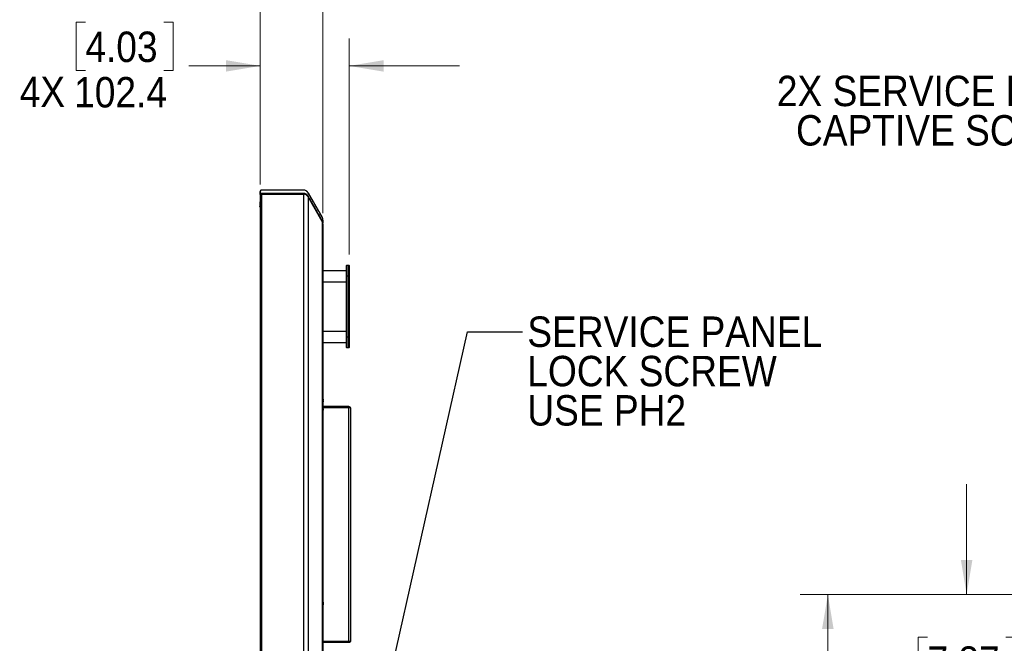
# Model space of a CAD drawing. Header units: millimetres. Extents: x 0 to 844, y -2 to 552.
# Tile 67 of 119: x 437 to 550, y 255 to 326. Entities that reach past the tile are written whole.
import ezdxf

# ---------------------------------------------------------------- set-up
doc = ezdxf.new("R2010")
doc.units = ezdxf.units.MM
doc.styles.add('SLDTEXTSTYLE2', font='GOTHIC.TTF', dxfattribs={"width": 0.913})
doc.styles.get("Standard").update_dxf_attribs({"font": 'GOTHIC.TTF'})
doc.dimstyles.new('SLDDIMSTYLE2', dxfattribs={"dimtxt": 3.5, "dimasz": 3.9624, "dimexe": 0, "dimexo": 0.0625, "dimgap": 0.875, "dimtad": 0, "dimtih": 1, "dimtoh": 1, "dimdec": 1, "dimlfac": 10, "dimrnd": 1e-09, "dimzin": 12, "dimdsep": 46, "dimtxsty": 'SLDTEXTSTYLE2', "dimsah": 1, "dimcen": 0.09, "dimadec": 0, "dimazin": 3, "dimtfac": 1, "dimtdec": 1, "dimtmove": 0, "dimatfit": 0, "dimfxl": 1, "dimfrac": 2, "dimtolj": 1, "dimtzin": 12, "dimarcsym": 0})
doc.dimstyles.new('SLDDIMSTYLE3', dxfattribs={"dimtxt": 0.18, "dimasz": 3.9624, "dimexe": 0, "dimexo": 0.0625, "dimgap": 0, "dimtad": 0, "dimtih": 1, "dimtoh": 1, "dimdec": 0, "dimrnd": 1e-09, "dimzin": 0, "dimdsep": 46, "dimtxsty": 'STANDARD', "dimsah": 1, "dimcen": 0.09, "dimadec": 0, "dimazin": 0, "dimtfac": 3.9624, "dimtdec": 0, "dimtofl": 0, "dimtmove": 0, "dimatfit": 3, "dimfxl": 1, "dimfrac": 2, "dimtolj": 1, "dimtzin": 0, "dimarcsym": 0})
doc.dimstyles.new('SLDDIMSTYLE4', dxfattribs={"dimtxt": 3.5, "dimasz": 3.9624, "dimexe": 0, "dimexo": 0.0625, "dimgap": 0.875, "dimtad": 0, "dimtih": 1, "dimtoh": 1, "dimdec": 1, "dimlfac": 10, "dimrnd": 1e-09, "dimzin": 4, "dimdsep": 46, "dimtxsty": 'SLDTEXTSTYLE2', "dimsah": 1, "dimcen": 0.09, "dimadec": 0, "dimazin": 1, "dimtfac": 1, "dimtdec": 1, "dimtmove": 0, "dimatfit": 0, "dimfxl": 1, "dimfrac": 2, "dimtolj": 1, "dimtzin": 12, "dimarcsym": 0})
doc.dimstyles.new('SLDDIMSTYLE6', dxfattribs={"dimtxt": 3.5, "dimasz": 3.9624, "dimexe": 0, "dimexo": 0.0625, "dimgap": 0.875, "dimtad": 0, "dimtih": 1, "dimtoh": 1, "dimdec": 1, "dimlfac": 10, "dimrnd": 1e-09, "dimzin": 4, "dimdsep": 46, "dimtxsty": 'SLDTEXTSTYLE2', "dimsah": 1, "dimcen": 0.09, "dimadec": 0, "dimazin": 1, "dimtfac": 1, "dimtdec": 1, "dimtofl": 0, "dimtmove": 0, "dimatfit": 3, "dimfxl": 1, "dimfrac": 2, "dimtolj": 1, "dimtzin": 12, "dimarcsym": 0})

# ---------------------------------------------------------------- blocks, each defined once
blk = doc.blocks.new('_D_8')
at = {"color": 7, "linetype": 'Continuous', "lineweight": 0}
for p, q in [((444.39, 326.19), (443.33, 326.19)), ((443.33, 326.19), (443.33, 320.63)), ((453.44, 326.19), (454.51, 326.19)), ((454.51, 326.19), (454.51, 320.63)), ((464.54, 307.51), (464.54, 324.32)), ((474.77, 299.44), (474.77, 324.32)), ((464.54, 321.15), (456.29, 321.15)), ((474.77, 321.15), (487.47, 321.15)), ((443.33, 320.63), (444.39, 320.63)), ((454.51, 320.63), (453.44, 320.63))]:
    blk.add_line(p, q, dxfattribs=at)
at = {"color": 7, "linetype": 'Continuous', "lineweight": 18}
for points in [[(464.54, 321.15), (460.57, 321.81), (460.57, 320.49)], [(474.77, 321.15), (478.74, 320.49), (478.74, 321.81)]]:
    blk.add_solid(points, dxfattribs=at)
at = {"color": 7, "linetype": 'Continuous', "lineweight": 18, "char_height": 3.5, "attachment_point": 1, "style": 'SLDTEXTSTYLE2'}
for s, insert in [('4.03', (444.39, 325.1)), ('4X', (436.83, 319.92)), ('102.4', (443.1, 319.87))]:
    blk.add_mtext(s, dxfattribs=dict(at, insert=insert))
blk = doc.blocks.new('_D_9')
at = {"color": 7, "linetype": 'Continuous', "lineweight": 0}
for p, q in [((445.14, 341.37), (444.07, 341.37)), ((444.07, 341.37), (444.07, 335.81)), ((454.19, 341.37), (455.26, 341.37)), ((455.26, 341.37), (455.26, 335.81)), ((464.54, 307.51), (464.54, 339.5)), ((471.75, 304.22), (471.75, 339.5)), ((444.07, 335.81), (445.14, 335.81)), ((455.26, 335.81), (454.19, 335.81)), ((464.54, 336.32), (458.33, 336.32)), ((471.75, 336.32), (484.45, 336.32))]:
    blk.add_line(p, q, dxfattribs=at)
at = {"color": 7, "linetype": 'Continuous', "lineweight": 18}
for points in [[(464.54, 336.32), (460.57, 336.98), (460.57, 335.66)], [(471.75, 336.32), (475.72, 335.66), (475.72, 336.98)]]:
    blk.add_solid(points, dxfattribs=at)
at = {"color": 7, "linetype": 'Continuous', "lineweight": 18, "char_height": 3.5, "attachment_point": 1, "style": 'SLDTEXTSTYLE2'}
for s, insert in [('2.84', (445.14, 340.28)), ('72.2', (445.14, 335.04))]:
    blk.add_mtext(s, dxfattribs=dict(at, insert=insert))
blk = doc.blocks.new('SW_NOTE_0_6')
at = {"color": 0, "linetype": 'Continuous', "lineweight": 0, "char_height": 3.5, "attachment_point": 1, "style": 'SLDTEXTSTYLE2'}
for s, insert in [('SERVICE PANEL', (0.55, 1.78)), ('LOCK SCREW', (0.55, -2.75)), ('USE PH2', (0.55, -7.27))]:
    blk.add_mtext(s, dxfattribs=dict(at, insert=insert))
blk = doc.blocks.new('_D_12')
at = {"color": 7, "linetype": 'Continuous', "lineweight": 0}
for p, q in [((545.88, 260.33), (545.88, 273.03)), ((641.08, 260.33), (542.71, 260.33)), ((541.36, 255.43), (540.29, 255.43)), ((540.29, 255.43), (540.29, 249.88)), ((550.41, 255.43), (551.47, 255.43)), ((551.47, 255.43), (551.47, 249.88)), ((540.29, 249.88), (541.36, 249.88)), ((551.47, 249.88), (550.41, 249.88)), ((545.88, 240.33), (545.88, 227.63))]:
    blk.add_line(p, q, dxfattribs=at)
at = {"color": 7, "linetype": 'Continuous', "lineweight": 18}
for points in [[(545.88, 260.33), (546.54, 264.29), (545.22, 264.29)], [(545.88, 240.33), (545.22, 236.36), (546.54, 236.36)]]:
    blk.add_solid(points, dxfattribs=at)
at = {"color": 7, "linetype": 'Continuous', "lineweight": 18, "char_height": 3.5, "attachment_point": 1, "style": 'SLDTEXTSTYLE2'}
for s, insert in [('7.87', (541.36, 254.35)), ('200.0', (540.06, 249.11))]:
    blk.add_mtext(s, dxfattribs=dict(at, insert=insert))
blk = doc.blocks.new('_D_19')
at = {"color": 7, "linetype": 'Continuous', "lineweight": 0}
for p, q in [((641.08, 260.33), (526.72, 260.33)), ((529.9, 260.33), (529.9, 245.05)), ((524.08, 244.34), (523.01, 244.34)), ((523.01, 244.34), (523.01, 238.78)), ((535.71, 244.34), (536.78, 244.34)), ((536.78, 244.34), (536.78, 238.78)), ((523.01, 238.78), (524.08, 238.78)), ((536.78, 238.78), (535.71, 238.78)), ((529.9, 220.33), (529.9, 233.55)), ((641.08, 220.33), (526.72, 220.33))]:
    blk.add_line(p, q, dxfattribs=at)
at = {"color": 7, "linetype": 'Continuous', "lineweight": 18}
for points in [[(529.9, 260.33), (529.23, 256.36), (530.56, 256.36)], [(529.9, 220.33), (530.56, 224.29), (529.23, 224.29)]]:
    blk.add_solid(points, dxfattribs=at)
at = {"color": 7, "linetype": 'Continuous', "lineweight": 18, "char_height": 3.5, "attachment_point": 1, "style": 'SLDTEXTSTYLE2'}
for s, insert in [('15.75', (524.08, 243.25)), ('400.0', (524.08, 238.02))]:
    blk.add_mtext(s, dxfattribs=dict(at, insert=insert))
blk = doc.blocks.new('SW_NOTE_0_7')
at = {"color": 0, "linetype": 'Continuous', "lineweight": 0, "char_height": 3.5, "attachment_point": 3, "style": 'SLDTEXTSTYLE2'}
for s, insert in [('2X SERVICE PANEL', (-1.03, 6.24)), ('CAPTIVE SCREWS', (-0.97, 1.71))]:
    blk.add_mtext(s, dxfattribs=dict(at, insert=insert))

msp = doc.modelspace()

# ---------------------------------------------------------------- linework, layer by layer
at = {"color": 7, "linetype": 'Continuous', "lineweight": 25}
for p, q in [((464.535, 306.684), (464.535, 306.683)), ((464.535, 306.312), (464.535, 306.311)), ((464.536, 306.236), (464.536, 186.432)), ((469.5, 306.86), (464.686, 306.86)), ((464.686, 306.386), (464.686, 186.449)), ((464.686, 306.386), (469.5, 306.386)), ((464.696, 306.486), (464.696, 306.436)), ((464.696, 306.436), (469.5, 306.436)), ((464.696, 306.436), (464.696, 306.419)), ((469.5, 306.419), (464.696, 306.419)), ((469.5, 306.436), (469.501, 306.486)), ((469.5, 306.436), (469.5, 306.419)), ((469.5, 306.386), (469.5, 176.499)), ((470.05, 306.543), (471.67, 303.737)), ((464.506, 305.487), (464.502, 305.316)), ((470.05, 306.068), (470.05, 174.582)), ((471.67, 303.263), (470.05, 306.068)), ((464.502, 304.963), (464.502, 304.967)), ((464.51, 304.933), (464.508, 304.937)), ((471.67, 303.263), (471.67, 184.105)), ((471.755, 302.946), (471.755, 303.022)), ((471.755, 302.946), (471.755, 184.231)), ((474.52, 298.223), (474.47, 298.173)), ((474.52, 298.223), (474.52, 296.953)), ((474.52, 298.223), (474.724, 298.223)), ((474.724, 296.953), (474.724, 298.223)), ((474.774, 298.173), (474.724, 298.223)), ((474.47, 297.588), (471.755, 297.588)), ((474.47, 296.953), (474.47, 298.173)), ((474.774, 298.173), (474.774, 296.953)), ((471.755, 296.318), (474.47, 296.318)), ((474.47, 289.968), (474.47, 296.953)), ((474.52, 296.953), (474.47, 296.953)), ((474.52, 296.953), (474.52, 289.968)), ((474.724, 296.953), (474.52, 296.953)), ((474.724, 289.968), (474.724, 296.953)), ((474.774, 296.953), (474.724, 296.953)), ((474.774, 296.953), (474.774, 289.968)), ((474.47, 290.603), (471.755, 290.603)), ((471.755, 289.333), (474.47, 289.333)), ((474.47, 288.748), (474.47, 289.968)), ((474.47, 289.968), (474.52, 289.968)), ((474.52, 289.968), (474.52, 288.698)), ((474.52, 289.968), (474.724, 289.968)), ((474.724, 288.698), (474.724, 289.968)), ((474.724, 289.968), (474.774, 289.968)), ((474.774, 289.968), (474.774, 288.748)), ((474.47, 288.748), (474.52, 288.698)), ((474.724, 288.698), (474.52, 288.698)), ((474.724, 288.698), (474.774, 288.748)), ((471.796, 282.782), (471.797, 282.783)), ((471.812, 282.687), (471.796, 282.685)), ((471.796, 282.615), (471.812, 282.614)), ((471.797, 282.518), (471.796, 282.519)), ((474.736, 281.95), (471.755, 281.95)), ((471.796, 281.832), (471.797, 281.833)), ((471.812, 281.737), (471.796, 281.735)), ((471.796, 281.665), (471.812, 281.664)), ((471.797, 281.568), (471.796, 281.569)), ((474.736, 281.829), (471.797, 281.829)), ((474.736, 281.822), (471.799, 281.822)), ((474.736, 281.95), (474.736, 281.829)), ((474.736, 254.929), (474.736, 281.822)), ((474.919, 281.768), (474.919, 254.983)), ((471.812, 259.347), (471.797, 259.345)), ((471.797, 259.322), (471.812, 259.323)), ((471.812, 259.254), (471.81, 259.254)), ((474.736, 254.929), (471.755, 254.929)), ((474.736, 254.922), (471.755, 254.922)), ((474.736, 254.8), (471.755, 254.8)), ((474.736, 254.8), (474.736, 254.922))]:
    msp.add_line(p, q, dxfattribs=at)
at = {"color": 8, "linetype": 'Continuous', "lineweight": 25}
for p, q in [((464.535, 306.312), (464.563, 306.311)), ((464.535, 306.311), (464.562, 306.31)), ((469.514, 306.419), (469.538, 306.385)), ((464.536, 304.932), (464.51, 304.933)), ((471.681, 303.343), (471.633, 303.327)), ((471.755, 303.022), (471.75, 303.022))]:
    msp.add_line(p, q, dxfattribs=at)
at = {"color": 7, "linetype": 'Continuous', "lineweight": 25, "flags": 128}
for points in [[(464.535, 306.683), (464.529, 306.443), (464.523, 306.202), (464.517, 305.961), (464.512, 305.721), (464.502, 305.316)], [(464.535, 306.311), (464.529, 306.074), (464.523, 305.838), (464.517, 305.602), (464.512, 305.365), (464.502, 304.967)], [(469.501, 306.857), (468.685, 306.857), (467.841, 306.857), (466.998, 306.857), (465.832, 306.857), (464.696, 306.857)], [(469.501, 306.486), (468.685, 306.486), (467.841, 306.486), (466.998, 306.486), (465.832, 306.486), (464.696, 306.486)], [(470.062, 306.148), (470.061, 306.148), (470.042, 306.142), (470.023, 306.136), (470.004, 306.13)]]:
    msp.add_lwpolyline(points, dxfattribs=at)
at = {"color": 7, "linetype": 'Continuous', "lineweight": 25}
for centre, radius, start, end in [((464.686, 306.71), 0.15, 90, 180), ((464.686, 306.236), 0.15, 90, 180), ((469.5, 306.225), 0.635, 30, 90), ((469.5, 305.751), 0.635, 30, 90), ((471.12, 302.946), 0.635, 360, 30), ((471.315, 282.65), 0.5, 15.33239, 28.428), ((471.315, 282.65), 0.5, 331.572, 344.66761), ((471.311, 282.65), 0.502, 4.18928, 15.16829), ((471.22, 282.65), 0.577, 356.52008, 3.47992), ((471.311, 282.65), 0.502, 344.83171, 355.81072), ((471.315, 281.7), 0.5, 15.33239, 28.428), ((471.315, 281.7), 0.5, 331.572, 344.66761), ((471.311, 281.7), 0.502, 4.18928, 15.16829), ((471.22, 281.7), 0.577, 356.52008, 3.47992), ((471.311, 281.7), 0.502, 344.83171, 355.81072), ((471.315, 259.3), 0.5, 12.57418, 28.428), ((471.315, 259.3), 0.5, 331.572, 347.42582), ((471.748, 259.331), 0.0665, 14.07262, 43.34628), ((471.283, 259.344), 0.515, 356.31587, 3.68413), ((471.73, 259.258), 0.0844, 13.8037, 38.77271), ((471.355, 259.313), 0.459, 344.10481, 355.54898), ((471.371, 259.288), 0.442, 343.84052, 355.56353), ((471.735, 259.176), 0.0625, 349.40702, 10.59298), ((471.371, 259.313), 0.443, 4.44078, 12.56959), ((471.738, 259.34), 0.0762, 328.44522, 346.91263), ((471.36, 259.288), 0.454, 4.42581, 7.44262)]:
    msp.add_arc(centre, radius, start, end, dxfattribs=at)
for points, knots in [([(464.536, 306.707), (464.536, 306.705), (464.536, 306.7), (464.535, 306.692), (464.535, 306.687), (464.535, 306.684)], [0, 0, 0, 0, 0.3168686, 0.6584341, 1, 1, 1, 1]), ([(464.536, 306.335), (464.536, 306.333), (464.536, 306.328), (464.535, 306.32), (464.535, 306.315), (464.535, 306.312)], [0, 0, 0, 0, 0.3150006, 0.6575, 1, 1, 1, 1]), ([(464.696, 306.857), (464.679, 306.857), (464.646, 306.855), (464.602, 306.834), (464.563, 306.799), (464.54, 306.754), (464.537, 306.721), (464.536, 306.707)], [0, 0, 0, 0, 0.1698004, 0.3260656, 0.5237646, 0.7980877, 1, 1, 1, 1]), ([(464.536, 306.335), (464.536, 306.375), (464.536, 306.468), (464.536, 306.593), (464.536, 306.681), (464.536, 306.699), (464.536, 306.707)], [0, 0, 0, 0, 0.2120633, 0.5, 0.7879367, 1, 1, 1, 1]), ([(464.696, 306.486), (464.682, 306.486), (464.651, 306.485), (464.608, 306.467), (464.568, 306.433), (464.541, 306.388), (464.537, 306.352), (464.536, 306.335)], [0, 0, 0, 0, 0.1413609, 0.3053219, 0.4943314, 0.7581967, 1, 1, 1, 1]), ([(464.592, 306.348), (464.593, 306.35), (464.595, 306.367), (464.61, 306.39), (464.633, 306.413), (464.653, 306.426), (464.674, 306.434), (464.689, 306.435), (464.696, 306.436)], [0, 0, 0, 0, 0.0619095, 0.4199454, 0.5878077, 0.7411672, 0.8774358, 1, 1, 1, 1]), ([(464.696, 306.419), (464.689, 306.418), (464.671, 306.417), (464.644, 306.403), (464.62, 306.384), (464.612, 306.367), (464.608, 306.359)], [0, 0, 0, 0, 0.1859019, 0.41377, 0.754234, 1, 1, 1, 1]), ([(469.5, 306.436), (469.563, 306.429), (469.692, 306.414), (469.835, 306.33), (469.939, 306.234), (469.982, 306.165), (470.004, 306.13)], [0, 0, 0, 0, 0.2696325, 0.5471025, 0.7721932, 1, 1, 1, 1]), ([(469.514, 306.419), (469.512, 306.419), (469.507, 306.419), (469.502, 306.419), (469.5, 306.419)], [0, 0, 0, 0, 0.4999257, 1, 1, 1, 1]), ([(470.062, 306.52), (470.035, 306.563), (469.974, 306.661), (469.832, 306.775), (469.661, 306.846), (469.552, 306.854), (469.501, 306.857)], [0, 0, 0, 0, 0.25484616, 0.58229666, 0.80502052, 1, 1, 1, 1]), ([(470.062, 306.148), (470.04, 306.184), (469.982, 306.28), (469.848, 306.394), (469.67, 306.473), (469.556, 306.482), (469.501, 306.486)], [0, 0, 0, 0, 0.2130554, 0.5639211, 0.7894166, 1, 1, 1, 1]), ([(469.937, 306.208), (469.933, 306.214), (469.911, 306.244), (469.858, 306.291), (469.784, 306.342), (469.711, 306.377), (469.624, 306.407), (469.556, 306.414), (469.514, 306.419)], [0, 0, 0, 0, 0.0460166, 0.2720838, 0.4627772, 0.6229322, 0.7651957, 1, 1, 1, 1]), ([(471.681, 303.714), (471.571, 303.906), (471.344, 304.299), (471.001, 304.893), (470.667, 305.471), (470.354, 306.014), (470.158, 306.354), (470.062, 306.52)], [0, 0, 0, 0, 0.2044736, 0.4201914, 0.6359092, 0.8226794, 1, 1, 1, 1]), ([(471.681, 303.343), (471.571, 303.534), (471.344, 303.927), (471.001, 304.522), (470.668, 305.099), (470.355, 305.641), (470.158, 305.982), (470.062, 306.148)], [0, 0, 0, 0, 0.204472, 0.42018, 0.635888, 0.8219065, 1, 1, 1, 1]), ([(464.502, 305.316), (464.502, 305.31), (464.501, 305.289), (464.501, 305.219), (464.501, 305.1), (464.501, 305.008), (464.502, 304.967)], [0, 0, 0, 0, 0.1095159, 0.4310781, 0.7524606, 1, 1, 1, 1]), ([(464.51, 304.933), (464.509, 304.934), (464.508, 304.937), (464.505, 304.943), (464.503, 304.95), (464.502, 304.958), (464.502, 304.963), (464.502, 304.966), (464.502, 304.967)], [0, 0, 0, 0, 0.1203133, 0.2408471, 0.5027952, 0.7670944, 0.8834391, 1, 1, 1, 1]), ([(464.536, 304.903), (464.533, 304.905), (464.521, 304.913), (464.515, 304.924), (464.51, 304.933)], [0, 0, 0, 0, 0.221754, 1, 1, 1, 1]), ([(471.755, 303.417), (471.754, 303.441), (471.753, 303.488), (471.742, 303.548), (471.729, 303.597), (471.716, 303.637), (471.7, 303.676), (471.687, 303.701), (471.681, 303.714)], [0, 0, 0, 0, 0.2315797, 0.4646155, 0.5976593, 0.7310051, 0.8653249, 1, 1, 1, 1]), ([(471.755, 303.045), (471.754, 303.064), (471.753, 303.104), (471.745, 303.158), (471.734, 303.208), (471.72, 303.253), (471.703, 303.298), (471.688, 303.328), (471.681, 303.343)], [0, 0, 0, 0, 0.1937263, 0.3882979, 0.5400494, 0.6922399, 0.8458571, 1, 1, 1, 1]), ([(471.755, 303.417), (471.755, 303.409), (471.755, 303.391), (471.755, 303.302), (471.755, 303.176), (471.755, 303.083), (471.755, 303.045)], [0, 0, 0, 0, 0.2068545, 0.4999993, 0.793144, 1, 1, 1, 1]), ([(471.755, 303.022), (471.755, 303.029), (471.755, 303.037), (471.755, 303.045), (471.755, 303.045)], [0, 0, 0, 0, 0.9804065, 1, 1, 1, 1]), ([(474.736, 281.95), (474.757, 281.948), (474.798, 281.944), (474.853, 281.913), (474.894, 281.867), (474.916, 281.816), (474.918, 281.782), (474.919, 281.768)], [0, 0, 0, 0, 0.2139468, 0.4238978, 0.637006, 0.8539359, 1, 1, 1, 1]), ([(474.736, 281.829), (474.743, 281.828), (474.753, 281.827), (474.764, 281.822), (474.769, 281.82), (474.771, 281.818)], [0, 0, 0, 0, 0.5373029, 0.8025914, 1, 1, 1, 1]), ([(474.919, 281.768), (474.918, 281.772), (474.917, 281.779), (474.901, 281.791), (474.866, 281.804), (474.805, 281.816), (474.759, 281.82), (474.736, 281.822)], [0, 0, 0, 0, 0.1353569, 0.2677226, 0.5225279, 0.7663844, 1, 1, 1, 1]), ([(474.736, 254.929), (474.757, 254.93), (474.798, 254.931), (474.851, 254.94), (474.892, 254.952), (474.915, 254.967), (474.918, 254.978), (474.919, 254.983)], [0, 0, 0, 0, 0.21420116, 0.41587927, 0.62445081, 0.83988697, 1, 1, 1, 1]), ([(474.919, 254.983), (474.918, 254.969), (474.916, 254.942), (474.903, 254.905), (474.883, 254.872), (474.851, 254.837), (474.801, 254.807), (474.757, 254.802), (474.736, 254.8)], [0, 0, 0, 0, 0.1468424, 0.2872016, 0.4212055, 0.5490016, 0.7855961, 1, 1, 1, 1]), ([(474.768, 254.931), (474.768, 254.93), (474.764, 254.928), (474.757, 254.925), (474.747, 254.922), (474.74, 254.922), (474.736, 254.922)], [0, 0, 0, 0, 0.023471, 0.3751695, 0.6985466, 1, 1, 1, 1])]:
    msp.add_open_spline(points, degree=3, knots=knots, dxfattribs=at)

# ---------------------------------------------------------------- block references
at = {"color": 7, "linetype": 'Continuous', "lineweight": 0}
for name, p in [('SW_NOTE_0_7', (565.427, 313.779)), ('SW_NOTE_0_6', (494.736, 290.537))]:
    msp.add_blockref(name, p, dxfattribs=at)

# ---------------------------------------------------------------- dimensions: what is measured, and where the dimension line sits
at = {"color": 7, "linetype": 'Continuous', "lineweight": 18}
dim = msp.add_linear_dim(base=(471.755, 336.324), p1=(464.536, 306.236), p2=(471.755, 302.946), dimstyle='SLDDIMSTYLE2', dxfattribs=at)
dim.commit()
dim.dimension.update_dxf_attribs({"geometry": '_D_9', "text_midpoint": (449.667, 336.324), "dimtype": 160})
dim = msp.add_linear_dim(base=(474.774, 321.146), p1=(464.536, 306.236), p2=(474.774, 298.173), text='4X<>', dimstyle='SLDDIMSTYLE2', dxfattribs=at)
dim.commit()
dim.dimension.update_dxf_attribs({"geometry": '_D_8', "text_midpoint": (446.203, 321.146), "dimtype": 160})
for base, p1, p2, dimstyle, picture, middle in [((545.882, 240.325), (642.346, 260.325), (540.609, 240.325), 'SLDDIMSTYLE4', '_D_12', (545.882, 250.392)), ((529.895, 260.325), (642.346, 220.325), (642.346, 260.325), 'SLDDIMSTYLE6', '_D_19', (529.895, 239.298))]:
    dim = msp.add_linear_dim(base=base, p1=p1, p2=p2, angle=90, dimstyle=dimstyle, dxfattribs=at)
    dim.commit()
    dim.dimension.update_dxf_attribs({"geometry": picture, "text_midpoint": middle, "dimtype": 160})

# ---------------------------------------------------------------- leaders
at = {"color": 7, "linetype": 'Continuous', "lineweight": 0}
msp.add_leader([(474.001, 226.565), (488.386, 290.537), (494.736, 290.537)], dimstyle='SLDDIMSTYLE3', dxfattribs=at)

doc.saveas('drawing.dxf')
